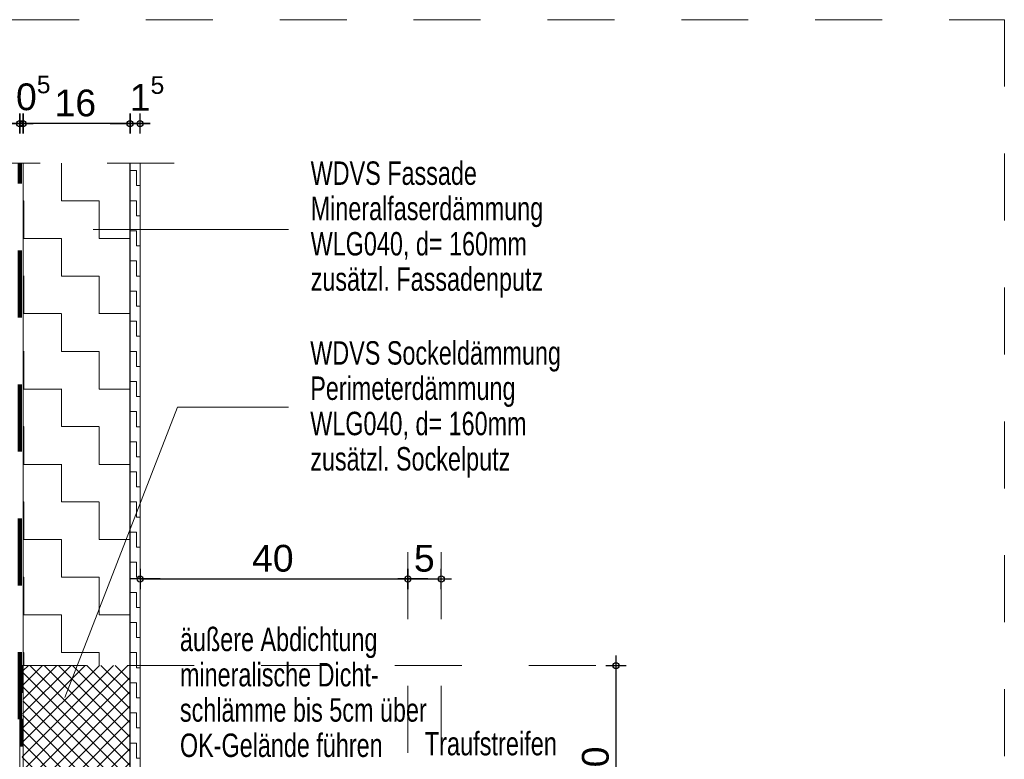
# Model space of a CAD drawing. Header units: metres. Extents: x 1316.5 to 1415.3, y -94.1 to -52.
# Tile 233 of 256: x 1389.3 to 1390.8, y -70.1 to -69. Entities that reach past the tile are written whole.
import ezdxf

# ---------------------------------------------------------------- set-up
doc = ezdxf.new("R2010")
doc.units = ezdxf.units.M
doc.header["$PDMODE"] = 65
for name, pattern in [('AUSGEZOGEN', [0]), ('GETRENNT2_S10', [0.045, 0.02, -0.01, 0, -0.005, 0, -0.01]), ('STRICHLINIE_S4', [0.008, 0.006, -0.002]), ('STRICHPUNKT2_S5', [0.1, 0.07, -0.01, 0.01, -0.01]), ('VERDECKT2_S2', [0.03, 0.02, -0.01])]:
    doc.linetypes.add(name, pattern=pattern)
for name, color, linetype, lineweight in [('XR$1$Achsen', 4, 'AUSGEZOGEN', 13), ('XR$1$Allgemein', 4, 'AUSGEZOGEN', 13), ('XR$1$Legende', 4, 'AUSGEZOGEN', 13), ('XR$1$Maßlinie 1_50', 7, 'AUSGEZOGEN', 25), ('XR$1$Muster', 4, 'AUSGEZOGEN', 13), ('XR$1$Schraffur', 4, 'AUSGEZOGEN', 13), ('XR$1$Text 1_100', 3, 'AUSGEZOGEN', 18), ('XR$1$Text 1_50', 3, 'AUSGEZOGEN', 18), ('XR$1$Wand', 1, 'AUSGEZOGEN', 50), ('XR$1$Wand Mauerwerk tr_1', 42, 'AUSGEZOGEN', 18)]:
    doc.layers.add(name, color=color, linetype=linetype, lineweight=lineweight)
doc.styles.add('ARIAL', font='arial.ttf')
doc.dimstyles.new('DIMSTYLE_4', dxfattribs={"dimtxt": 0.04, "dimasz": 0.03, "dimexe": 0, "dimexo": 1e-06, "dimgap": 0.02, "dimtad": 2, "dimdec": 1, "dimlfac": 100, "dimrnd": 0.5, "dimzin": 4, "dimdsep": 46, "dimtxsty": 'ARIAL', "dimblk1": 'ALL_ML_KREIS', "dimblk2": 'ALL_ML_KREIS', "dimsah": 1, "dimcen": 0, "dimse1": 1, "dimse2": 1, "dimclrd": 7, "dimclre": 7, "dimclrt": 7, "dimadec": 0, "dimazin": 0, "dimtfac": 1, "dimtdec": 0, "dimtix": 1, "dimtmove": 2, "dimatfit": 3, "dimfxl": 0, "dimtzin": 0, "dimlwd": 0, "dimlwe": 25, "dimarcsym": 0})
doc.dimstyles.new('DIMSTYLE_5', dxfattribs={"dimtxt": 0.04, "dimasz": 0.03, "dimexe": 0, "dimexo": 1e-06, "dimgap": 0.02, "dimtad": 2, "dimdec": 1, "dimlfac": 100, "dimrnd": 0.5, "dimzin": 4, "dimdsep": 46, "dimtxsty": 'ARIAL', "dimblk1": 'ALL_ML_KREIS', "dimblk2": 'ALL_ML_KREIS', "dimsah": 1, "dimcen": 0, "dimse1": 1, "dimse2": 1, "dimclrd": 7, "dimclre": 7, "dimclrt": 7, "dimadec": 0, "dimazin": 0, "dimtfac": 1, "dimtdec": 0, "dimtix": 1, "dimtmove": 2, "dimatfit": 3, "dimfxl": 0, "dimtvp": 1.2, "dimtzin": 0, "dimlwd": 0, "dimlwe": 25, "dimarcsym": 0})

# ---------------------------------------------------------------- blocks, each defined once
blk = doc.blocks.new('MUSTERELEMENT_4')
at = {"layer": 'XR$1$Muster', "color": 4, "linetype": 'AUSGEZOGEN', "lineweight": 13, "transparency": 33554687}
for p, q in [((1389.313, -69.9945), (1389.313, -70.0745)), ((1389.318, -69.9945), (1389.313, -69.9945)), ((1389.314, -69.9945), (1389.314, -70.0345)), ((1389.315, -69.9945), (1389.315, -70.0345)), ((1389.316, -69.9945), (1389.316, -70.0345)), ((1389.317, -69.9945), (1389.317, -70.0345)), ((1389.318, -69.9945), (1389.318, -70.0745)), ((1389.318, -70.0345), (1389.313, -70.0345)), ((1389.313, -70.0745), (1389.313, -70.1545)), ((1389.318, -70.0745), (1389.313, -70.0745)), ((1389.318, -70.0745), (1389.313, -70.0745)), ((1389.314, -70.0745), (1389.314, -70.1145)), ((1389.315, -70.0745), (1389.315, -70.1145)), ((1389.316, -70.0745), (1389.316, -70.1145)), ((1389.317, -70.0745), (1389.317, -70.1145)), ((1389.318, -70.0745), (1389.318, -70.1545)), ((1389.318, -70.1145), (1389.313, -70.1145)), ((1389.313, -70.1545), (1389.313, -70.2345)), ((1389.318, -70.1545), (1389.313, -70.1545)), ((1389.318, -70.1545), (1389.313, -70.1545)), ((1389.314, -70.1545), (1389.314, -70.1945)), ((1389.315, -70.1545), (1389.315, -70.1945)), ((1389.316, -70.1545), (1389.316, -70.1945)), ((1389.317, -70.1545), (1389.317, -70.1945)), ((1389.318, -70.1545), (1389.318, -70.2345)), ((1389.318, -70.1945), (1389.313, -70.1945)), ((1389.313, -70.2345), (1389.313, -70.3145)), ((1389.318, -70.2345), (1389.313, -70.2345)), ((1389.318, -70.2345), (1389.313, -70.2345)), ((1389.314, -70.2345), (1389.314, -70.2745)), ((1389.315, -70.2345), (1389.315, -70.2745)), ((1389.316, -70.2345), (1389.316, -70.2745)), ((1389.317, -70.2345), (1389.317, -70.2745)), ((1389.318, -70.2345), (1389.318, -70.3145)), ((1389.318, -70.2745), (1389.313, -70.2745)), ((1389.313, -70.3145), (1389.313, -70.3945)), ((1389.318, -70.3145), (1389.313, -70.3145)), ((1389.318, -70.3145), (1389.313, -70.3145)), ((1389.314, -70.3145), (1389.314, -70.3545)), ((1389.315, -70.3145), (1389.315, -70.3545)), ((1389.316, -70.3145), (1389.316, -70.3545)), ((1389.317, -70.3145), (1389.317, -70.3545)), ((1389.318, -70.3145), (1389.318, -70.3945)), ((1389.318, -70.3545), (1389.313, -70.3545)), ((1389.313, -70.3945), (1389.313, -70.4745)), ((1389.318, -70.3945), (1389.313, -70.3945)), ((1389.318, -70.3945), (1389.313, -70.3945)), ((1389.314, -70.3945), (1389.314, -70.4345)), ((1389.315, -70.3945), (1389.315, -70.4345)), ((1389.316, -70.3945), (1389.316, -70.4345)), ((1389.317, -70.3945), (1389.317, -70.4345)), ((1389.318, -70.3945), (1389.318, -70.4745)), ((1389.318, -70.4345), (1389.313, -70.4345)), ((1389.313, -70.4745), (1389.313, -70.5545)), ((1389.318, -70.4745), (1389.313, -70.4745)), ((1389.318, -70.4745), (1389.313, -70.4745)), ((1389.314, -70.4745), (1389.314, -70.5145)), ((1389.315, -70.4745), (1389.315, -70.5145)), ((1389.316, -70.4745), (1389.316, -70.5145)), ((1389.317, -70.4745), (1389.317, -70.5145)), ((1389.318, -70.4745), (1389.318, -70.5545)), ((1389.318, -70.5145), (1389.313, -70.5145)), ((1389.313, -70.5545), (1389.313, -70.6345)), ((1389.318, -70.5545), (1389.313, -70.5545)), ((1389.318, -70.5545), (1389.313, -70.5545)), ((1389.314, -70.5545), (1389.314, -70.5945)), ((1389.315, -70.5545), (1389.315, -70.5945)), ((1389.316, -70.5545), (1389.316, -70.5945)), ((1389.317, -70.5545), (1389.317, -70.5945)), ((1389.318, -70.5545), (1389.318, -70.6345)), ((1389.318, -70.5945), (1389.313, -70.5945)), ((1389.313, -70.6345), (1389.313, -70.7145)), ((1389.318, -70.6345), (1389.313, -70.6345)), ((1389.318, -70.6345), (1389.313, -70.6345)), ((1389.314, -70.6345), (1389.314, -70.6745)), ((1389.315, -70.6345), (1389.315, -70.6745)), ((1389.316, -70.6345), (1389.316, -70.6745)), ((1389.317, -70.6345), (1389.317, -70.6745)), ((1389.318, -70.6345), (1389.318, -70.7145)), ((1389.318, -70.6745), (1389.313, -70.6745)), ((1389.313, -70.7145), (1389.313, -70.7945)), ((1389.318, -70.7145), (1389.313, -70.7145)), ((1389.318, -70.7145), (1389.313, -70.7145)), ((1389.314, -70.7145), (1389.314, -70.7545)), ((1389.315, -70.7145), (1389.315, -70.7545)), ((1389.316, -70.7145), (1389.316, -70.7545)), ((1389.317, -70.7145), (1389.317, -70.7545)), ((1389.318, -70.7145), (1389.318, -70.7945)), ((1389.318, -70.7545), (1389.313, -70.7545)), ((1389.313, -70.7945), (1389.313, -70.8745)), ((1389.318, -70.7945), (1389.313, -70.7945)), ((1389.318, -70.7945), (1389.313, -70.7945)), ((1389.314, -70.7945), (1389.314, -70.8345)), ((1389.315, -70.7945), (1389.315, -70.8345)), ((1389.316, -70.7945), (1389.316, -70.8345)), ((1389.317, -70.7945), (1389.317, -70.8345)), ((1389.318, -70.7945), (1389.318, -70.8745)), ((1389.318, -70.8345), (1389.313, -70.8345)), ((1389.313, -70.8745), (1389.313, -70.8745)), ((1389.318, -70.8745), (1389.313, -70.8745)), ((1389.318, -70.8745), (1389.313, -70.8745)), ((1389.314, -70.8745), (1389.314, -70.8745)), ((1389.315, -70.8745), (1389.315, -70.8745)), ((1389.316, -70.8745), (1389.316, -70.8745)), ((1389.317, -70.8745), (1389.317, -70.8745)), ((1389.318, -70.8745), (1389.318, -70.8745))]:
    blk.add_line(p, q, dxfattribs=at)
blk = doc.blocks.new('ALL_ML_KREIS')
at = {"color": 0, "linetype": 'ByBlock', "lineweight": -2}
for p, q in [((0, -0.5), (0, 0.5)), ((-1, 0), (0.5, 0))]:
    blk.add_line(p, q, dxfattribs=at)
blk.add_circle((0, 0), 0.15, dxfattribs=at)
blk = doc.blocks.new('*D39')
at = {"layer": 'DEFPOINTS', "color": 7, "linetype": 'AUSGEZOGEN', "lineweight": 25, "transparency": 33554687}
for p in [(1389.4927, -69.1848), (1389.4777, -69.2441), (1389.4927, -69.2441)]:
    blk.add_point(p, dxfattribs=at)
at = {"layer": 'XR$1$Maßlinie 1_50', "color": 7, "linetype": 'AUSGEZOGEN', "lineweight": -2, "transparency": 33554687}
blk.add_line((1389.4927, -69.1848), (1389.4777, -69.1848), dxfattribs=at)
at = {"layer": 'XR$1$Maßlinie 1_50', "color": 7, "linetype": 'AUSGEZOGEN', "lineweight": 25, "transparency": 33554687, "xscale": 0.03, "yscale": 0.03, "zscale": 0.03}
for p, rotation in [((1389.4927, -69.1848), 360), ((1389.4777, -69.1848), 180)]:
    blk.add_blockref('ALL_ML_KREIS', p, dxfattribs=dict(at, rotation=rotation))
at = {"layer": 'XR$1$Maßlinie 1_50', "color": 7, "linetype": 'AUSGEZOGEN', "lineweight": 25, "transparency": 33554687, "insert": (1389.503, -69.1398), "char_height": 0.04, "width": 0.12, "attachment_point": 5, "style": 'ARIAL'}
blk.add_mtext('\\A1;{\\A1;{1\\H0.026400;\\S5^ ;}}', dxfattribs=at)
blk = doc.blocks.new('*D40')
at = {"layer": 'DEFPOINTS', "color": 7, "linetype": 'AUSGEZOGEN', "lineweight": 25, "transparency": 33554687}
for p in [(1389.4777, -69.1848), (1389.3177, -69.2441), (1389.4777, -69.2441)]:
    blk.add_point(p, dxfattribs=at)
at = {"layer": 'XR$1$Maßlinie 1_50', "color": 7, "linetype": 'AUSGEZOGEN', "lineweight": -2, "transparency": 33554687}
blk.add_line((1389.4777, -69.1848), (1389.3177, -69.1848), dxfattribs=at)
at = {"layer": 'XR$1$Maßlinie 1_50', "color": 7, "linetype": 'AUSGEZOGEN', "lineweight": 25, "transparency": 33554687, "xscale": 0.03, "yscale": 0.03, "zscale": 0.03}
for p, rotation in [((1389.3177, -69.1848), 180), ((1389.4777, -69.1848), 360)]:
    blk.add_blockref('ALL_ML_KREIS', p, dxfattribs=dict(at, rotation=rotation))
at = {"layer": 'XR$1$Maßlinie 1_50', "color": 7, "linetype": 'AUSGEZOGEN', "lineweight": 25, "transparency": 33554687, "insert": (1389.3959, -69.1542), "char_height": 0.04, "width": 0.16, "attachment_point": 5, "style": 'ARIAL'}
blk.add_mtext('\\A1;{\\A1;{16\\H0.026400;\\S^ ;}}', dxfattribs=at)
blk = doc.blocks.new('*D41')
at = {"layer": 'DEFPOINTS', "color": 7, "linetype": 'AUSGEZOGEN', "lineweight": 25, "transparency": 33554687}
for p in [(1389.3177, -69.1848), (1389.3127, -69.2441), (1389.3177, -69.2441)]:
    blk.add_point(p, dxfattribs=at)
at = {"layer": 'XR$1$Maßlinie 1_50', "color": 7, "linetype": 'AUSGEZOGEN', "lineweight": -2, "transparency": 33554687}
blk.add_line((1389.3177, -69.1848), (1389.3127, -69.1848), dxfattribs=at)
at = {"layer": 'XR$1$Maßlinie 1_50', "color": 7, "linetype": 'AUSGEZOGEN', "lineweight": 25, "transparency": 33554687, "xscale": 0.03, "yscale": 0.03, "zscale": 0.03}
for p, rotation in [((1389.3177, -69.1848), 360), ((1389.3127, -69.1848), 180)]:
    blk.add_blockref('ALL_ML_KREIS', p, dxfattribs=dict(at, rotation=rotation))
at = {"layer": 'XR$1$Maßlinie 1_50', "color": 7, "linetype": 'AUSGEZOGEN', "lineweight": 25, "transparency": 33554687, "insert": (1389.333, -69.1392), "char_height": 0.04, "width": 0.12, "attachment_point": 5, "style": 'ARIAL'}
blk.add_mtext('\\A1;{\\A1;{0\\H0.026400;\\S5^ ;}}', dxfattribs=at)
blk = doc.blocks.new('*D42')
at = {"layer": 'DEFPOINTS', "color": 7, "linetype": 'AUSGEZOGEN', "lineweight": 25, "transparency": 33554687}
for p in [(1389.3127, -69.1848), (1389.0727, -69.2441), (1389.3127, -69.2441)]:
    blk.add_point(p, dxfattribs=at)
at = {"layer": 'XR$1$Maßlinie 1_50', "color": 7, "linetype": 'AUSGEZOGEN', "lineweight": -2, "transparency": 33554687}
blk.add_line((1389.3127, -69.1848), (1389.0727, -69.1848), dxfattribs=at)
at = {"layer": 'XR$1$Maßlinie 1_50', "color": 7, "linetype": 'AUSGEZOGEN', "lineweight": 25, "transparency": 33554687, "xscale": 0.03, "yscale": 0.03, "zscale": 0.03}
for p, rotation in [((1389.0727, -69.1848), 180), ((1389.3127, -69.1848), 360)]:
    blk.add_blockref('ALL_ML_KREIS', p, dxfattribs=dict(at, rotation=rotation))
at = {"layer": 'XR$1$Maßlinie 1_50', "color": 7, "linetype": 'AUSGEZOGEN', "lineweight": 25, "transparency": 33554687, "insert": (1389.191, -69.1548), "char_height": 0.04, "width": 0.16, "attachment_point": 5, "style": 'ARIAL'}
blk.add_mtext('\\A1;{\\A1;{24\\H0.026400;\\S^ ;}}', dxfattribs=at)
blk = doc.blocks.new('*D43')
at = {"layer": 'DEFPOINTS', "color": 7, "linetype": 'AUSGEZOGEN', "lineweight": 25, "transparency": 33554687}
for p in [(1389.4927, -69.8463), (1389.4927, -69.865), (1389.8927, -69.8538)]:
    blk.add_point(p, dxfattribs=at)
at = {"layer": 'XR$1$Maßlinie 1_50', "color": 7, "linetype": 'AUSGEZOGEN', "lineweight": -2, "transparency": 33554687}
blk.add_line((1389.4927, -69.865), (1389.8927, -69.865), dxfattribs=at)
at = {"layer": 'XR$1$Maßlinie 1_50', "color": 7, "linetype": 'AUSGEZOGEN', "lineweight": 25, "transparency": 33554687, "xscale": 0.03, "yscale": 0.03, "zscale": 0.03, "rotation": 180}
blk.add_blockref('ALL_ML_KREIS', (1389.4927, -69.865), dxfattribs=at)
at = {"layer": 'XR$1$Maßlinie 1_50', "color": 7, "linetype": 'AUSGEZOGEN', "lineweight": 25, "transparency": 33554687, "xscale": 0.03, "yscale": 0.03, "zscale": 0.03}
blk.add_blockref('ALL_ML_KREIS', (1389.8927, -69.865), dxfattribs=at)
at = {"layer": 'XR$1$Maßlinie 1_50', "color": 7, "linetype": 'AUSGEZOGEN', "lineweight": 25, "transparency": 33554687, "insert": (1389.691, -69.8343), "char_height": 0.04, "width": 0.16, "attachment_point": 5, "style": 'ARIAL'}
blk.add_mtext('\\A1;{\\A1;{40\\H0.026400;\\S^ ;}}', dxfattribs=at)
blk = doc.blocks.new('*D44')
at = {"layer": 'DEFPOINTS', "color": 7, "linetype": 'AUSGEZOGEN', "lineweight": 25, "transparency": 33554687}
for p in [(1389.8927, -69.8538), (1389.8927, -69.865), (1389.9427, -69.872)]:
    blk.add_point(p, dxfattribs=at)
at = {"layer": 'XR$1$Maßlinie 1_50', "color": 7, "linetype": 'AUSGEZOGEN', "lineweight": -2, "transparency": 33554687}
blk.add_line((1389.8927, -69.865), (1389.9427, -69.865), dxfattribs=at)
at = {"layer": 'XR$1$Maßlinie 1_50', "color": 7, "linetype": 'AUSGEZOGEN', "lineweight": 25, "transparency": 33554687, "xscale": 0.03, "yscale": 0.03, "zscale": 0.03, "rotation": 180}
blk.add_blockref('ALL_ML_KREIS', (1389.8927, -69.865), dxfattribs=at)
at = {"layer": 'XR$1$Maßlinie 1_50', "color": 7, "linetype": 'AUSGEZOGEN', "lineweight": 25, "transparency": 33554687, "xscale": 0.03, "yscale": 0.03, "zscale": 0.03}
blk.add_blockref('ALL_ML_KREIS', (1389.9427, -69.865), dxfattribs=at)
at = {"layer": 'XR$1$Maßlinie 1_50', "color": 7, "linetype": 'AUSGEZOGEN', "lineweight": 25, "transparency": 33554687, "insert": (1389.9173, -69.8343), "char_height": 0.04, "width": 0.12, "attachment_point": 5, "style": 'ARIAL'}
blk.add_mtext('\\A1;{\\A1;{5\\H0.026400;\\S^ ;}}', dxfattribs=at)
blk = doc.blocks.new('*D48')
at = {"layer": 'DEFPOINTS', "color": 7, "linetype": 'AUSGEZOGEN', "lineweight": 25, "transparency": 33554687}
for p in [(1389.433, -69.9945), (1389.9698, -70.2945), (1390.2038, -70.2945)]:
    blk.add_point(p, dxfattribs=at)
at = {"layer": 'XR$1$Maßlinie 1_50', "color": 7, "linetype": 'AUSGEZOGEN', "lineweight": -2, "transparency": 33554687}
blk.add_line((1390.2038, -70.2945), (1390.2038, -69.9945), dxfattribs=at)
at = {"layer": 'XR$1$Maßlinie 1_50', "color": 7, "linetype": 'AUSGEZOGEN', "lineweight": 25, "transparency": 33554687, "xscale": 0.03, "yscale": 0.03, "zscale": 0.03}
for p, rotation in [((1390.2038, -69.9945), 90), ((1390.2038, -70.2945), 270)]:
    blk.add_blockref('ALL_ML_KREIS', p, dxfattribs=dict(at, rotation=rotation))
at = {"layer": 'XR$1$Maßlinie 1_50', "color": 7, "linetype": 'AUSGEZOGEN', "lineweight": 25, "transparency": 33554687, "insert": (1390.1731, -70.1463), "char_height": 0.04, "width": 0.16, "attachment_point": 5, "rotation": 90, "style": 'ARIAL'}
blk.add_mtext('\\A1;{\\A1;{30\\H0.026400;\\S^ ;}}', dxfattribs=at)

msp = doc.modelspace()

# ---------------------------------------------------------------- hatches: boundary and pattern name
at = {"layer": 'XR$1$Allgemein', "linetype": 'AUSGEZOGEN', "lineweight": 13, "transparency": 33554687}
h = msp.add_hatch(dxfattribs=at)
h.set_pattern_fill('MUSTER', color=4, scale=0.05625, style=0, pattern_type=2)
h.set_pattern_definition([(0, (0.1125, 0.1125), (0.05625, 0.05625), [0.05625, -0.05625]), (90, (0.1125, 0.1125), (-0.05625, 0.05625), [0.05625, -0.05625])])
h.paths.add_polyline_path([(1389.4777, -69.9941), (1389.4777, -69.2441), (1389.3177, -69.2441), (1389.3177, -69.9945), (1389.4422, -69.9941)], flags=0)
at = {"layer": 'XR$1$Muster', "linetype": 'AUSGEZOGEN', "lineweight": 13, "transparency": 33554687}
h = msp.add_hatch(dxfattribs=at)
h.set_pattern_fill('MUSTER', color=4, scale=0.0225, style=0, pattern_type=2)
h.set_pattern_definition([(0, (0.045, 0.045), (0.0225, 0.0225), [0.0225, -0.0225]), (90, (0.045, 0.045), (-0.0225, 0.0225), [0.0225, -0.0225])])
h.paths.add_polyline_path([(1389.4777, -70.2553), (1389.4928, -70.2403), (1389.4927, -69.2441), (1389.4777, -69.2441)], flags=0)
at = {"layer": 'XR$1$Schraffur', "linetype": 'AUSGEZOGEN', "lineweight": 13, "transparency": 33554687}
h = msp.add_hatch(dxfattribs=at)
h.set_pattern_fill('SCHRAFFUR_6', color=4, scale=0.01, style=0, pattern_type=2)
h.set_pattern_definition([(45, (0, 0), (-0.01060660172, 0.01060660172), []), (135, (0, 0), (-0.01060660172, -0.01060660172), [])])
h.paths.add_polyline_path([(1389.3187, -70.8445), (1389.4727, -70.6905), (1389.4727, -70.6905), (1389.4777, -70.6855), (1389.4777, -70.4655), (1389.4777, -69.9941), (1389.3177, -69.9941), (1389.313, -70.5045), (1389.3187, -70.5045)], flags=0)

# ---------------------------------------------------------------- linework, layer by layer
at = {"layer": 'XR$1$Achsen', "color": 61, "linetype": 'STRICHPUNKT2_S5', "lineweight": 140, "transparency": 33554687}
msp.add_line((1389.3127, -70.8745), (1389.3127, -69.2441), dxfattribs=at)
at = {"layer": 'XR$1$Allgemein', "color": 4, "linetype": 'VERDECKT2_S2', "lineweight": 13, "transparency": 33554687}
msp.add_line((1389.3127, -69.9941), (1389.4777, -69.9941), dxfattribs=at)
at = {"layer": 'XR$1$Legende', "color": 4, "linetype": 'GETRENNT2_S10', "lineweight": 13, "transparency": 33554687}
for p, q in [((1389.8927, -70.3248), (1389.8927, -69.7974)), ((1389.9427, -70.3248), (1389.9427, -69.7974))]:
    msp.add_line(p, q, dxfattribs=at)
at = {"layer": 'XR$1$Muster', "color": 4, "linetype": 'AUSGEZOGEN', "lineweight": 13, "transparency": 33554687}
msp.add_line((1389.3177, -71.1545), (1389.3177, -69.2441), dxfattribs=at)
at = {"layer": 'XR$1$Text 1_100', "color": 4, "linetype": 'AUSGEZOGEN', "lineweight": 13, "transparency": 33554687}
for p, q in [((1389.5484, -69.6081), (1389.3802, -70.0419)), ((1389.7144, -69.6081), (1389.5484, -69.6081))]:
    msp.add_line(p, q, dxfattribs=at)
at = {"layer": 'XR$1$Text 1_50', "color": 4, "linetype": 'STRICHPUNKT2_S5', "lineweight": 13, "transparency": 33554687}
msp.add_line((1390.1734, -69.9941), (1389.4384, -69.9941), dxfattribs=at)
at = {"layer": 'XR$1$Wand', "color": 1, "linetype": 'VERDECKT2_S2', "lineweight": 13, "transparency": 33554687}
msp.add_line((1389.5434, -69.2441), (1388.9691, -69.2441), dxfattribs=at)
at = {"layer": 'XR$1$Wand', "color": 1, "linetype": 'AUSGEZOGEN', "lineweight": 25, "transparency": 33554687}
msp.add_line((1389.4777, -70.6855), (1389.4777, -69.2441), dxfattribs=at)
at = {"layer": 'XR$1$Wand', "color": 1, "linetype": 'AUSGEZOGEN', "lineweight": 13, "transparency": 33554687}
msp.add_line((1389.4928, -70.2403), (1389.4927, -69.2441), dxfattribs=at)
at = {"layer": 'XR$1$Wand', "color": 3, "linetype": 'AUSGEZOGEN', "lineweight": 13, "transparency": 33554687}
msp.add_line((1389.7144, -69.3431), (1389.4224, -69.3431), dxfattribs=at)
at = {"layer": 'XR$1$Wand Mauerwerk tr_1', "color": 7, "linetype": 'STRICHLINIE_S4', "lineweight": 18, "transparency": 33554687}
msp.add_lwpolyline([(1387.1014, -69.0296), (1390.784, -69.0296), (1390.784, -71.8879), (1387.1014, -71.8879), (1387.1014, -69.0296)], close=True, dxfattribs=at)

# ---------------------------------------------------------------- block references
at = {"layer": 'XR$1$Muster', "color": 4, "linetype": 'AUSGEZOGEN', "lineweight": 13, "transparency": 33554687}
msp.add_blockref('MUSTERELEMENT_4', (0, 0), dxfattribs=at)

# ---------------------------------------------------------------- texts
at = {"layer": 'XR$1$Text 1_100', "color": 3, "linetype": 'AUSGEZOGEN', "lineweight": 18, "transparency": 33554687, "char_height": 0.035, "attachment_point": 1, "line_spacing_factor": 0.903614, "style": 'ARIAL'}
for s, insert, width in [('\\A1;{\\fArial|i0|b0;\\H0.035000;\\W0.714286;\\C3;WDVS Fassade}\\P{\\fArial|i0|b0;\\H0.035000;\\W0.714286;\\C3;Mineralfaserdämmung}\\P{\\fArial|i0|b0;\\H0.035000;\\W0.714286;\\C3;WLG040, d= 160mm}\\P{\\fArial|i0|b0;\\H0.035000;\\W0.714286;\\C3;zusätzl. Fassadenputz}\\P', (1389.7475, -69.2413), 0.362112), ('\\A1;{\\fArial|i0|b0;\\H0.035000;\\W0.714286;\\C3;WDVS Sockeldämmung}\\P{\\fArial|i0|b0;\\H0.035000;\\W0.714286;\\C3;Perimeterdämmung}\\P{\\fArial|i0|b0;\\H0.035000;\\W0.714286;\\C3;WLG040, d= 160mm}\\P{\\fArial|i0|b0;\\H0.035000;\\W0.714286;\\C3;zusätzl. Sockelputz}\\P', (1389.7469, -69.5098), 0.388803), ('\\A1;{\\fArial|i0|b0;\\H0.035000;\\W0.714286;\\C3;äußere Abdichtung}\\P{\\fArial|i0|b0;\\H0.035000;\\W0.714286;\\C3;mineralische Dicht-}\\P{\\fArial|i0|b0;\\H0.035000;\\W0.714286;\\C3;schlämme bis 5cm über }\\P{\\fArial|i0|b0;\\H0.035000;\\W0.714286;\\C3;OK-Gelände führen}\\P', (1389.5522, -69.9377), 0.392562)]:
    msp.add_mtext(s, dxfattribs=dict(at, insert=insert, width=width))
at = {"layer": 'XR$1$Text 1_100', "color": 3, "linetype": 'AUSGEZOGEN', "lineweight": 18, "transparency": 33554687, "insert": (1389.9179, -70.1289), "char_height": 0.035, "width": 0.209193, "attachment_point": 7, "style": 'ARIAL'}
msp.add_mtext('\\W0.72;Traufstreifen', dxfattribs=at)

# ---------------------------------------------------------------- dimensions: what is measured, and where the dimension line sits
at = {"layer": 'XR$1$Maßlinie 1_50', "color": 7, "linetype": 'AUSGEZOGEN', "lineweight": 25, "transparency": 33554687}
for base, p1, p2, angle, dimstyle, picture, middle in [((1389.3127, -69.1848), (1389.3177, -69.2441), (1389.3127, -69.2441), 180, 'DIMSTYLE_5', '*D41', (1389.333, -69.1392)), ((1389.4777, -69.1848), (1389.4927, -69.2441), (1389.4777, -69.2441), 180, 'DIMSTYLE_5', '*D39', (1389.503, -69.1398)), ((1389.0727, -69.1848), (1389.3127, -69.2441), (1389.0727, -69.2441), 180, 'DIMSTYLE_4', '*D42', (1389.191, -69.1548)), ((1389.3177, -69.1848), (1389.4777, -69.2441), (1389.3177, -69.2441), 180, 'DIMSTYLE_4', '*D40', (1389.3959, -69.1542)), ((1390.2038, -69.9945), (1389.9698, -70.2945), (1389.433, -69.9945), 90, 'DIMSTYLE_4', '*D48', (1390.1731, -70.1463))]:
    dim = msp.add_linear_dim(base=base, p1=p1, p2=p2, angle=angle, dimstyle=dimstyle, override={"dimpost": '<>', "dimclrd": 7, "dimclre": 7, "dimclrt": 7, "dimlwd": 0, "dimlwe": 25}, dxfattribs=at)
    dim.commit()
    dim.dimension.update_dxf_attribs({"geometry": picture, "text_midpoint": middle, "dimtype": 160})
for base, p1, p2, dimstyle, picture, middle in [((1389.8927, -69.865), (1389.4927, -69.8463), (1389.8927, -69.8538), 'DIMSTYLE_4', '*D43', (1389.691, -69.8343)), ((1389.9427, -69.865), (1389.8927, -69.8538), (1389.9427, -69.872), 'DIMSTYLE_5', '*D44', (1389.9173, -69.8343))]:
    dim = msp.add_linear_dim(base=base, p1=p1, p2=p2, dimstyle=dimstyle, override={"dimpost": '<>', "dimclrd": 7, "dimclre": 7, "dimclrt": 7, "dimlwd": 0, "dimlwe": 25}, dxfattribs=at)
    dim.commit()
    dim.dimension.update_dxf_attribs({"geometry": picture, "text_midpoint": middle, "dimtype": 160})

doc.saveas('drawing.dxf')
